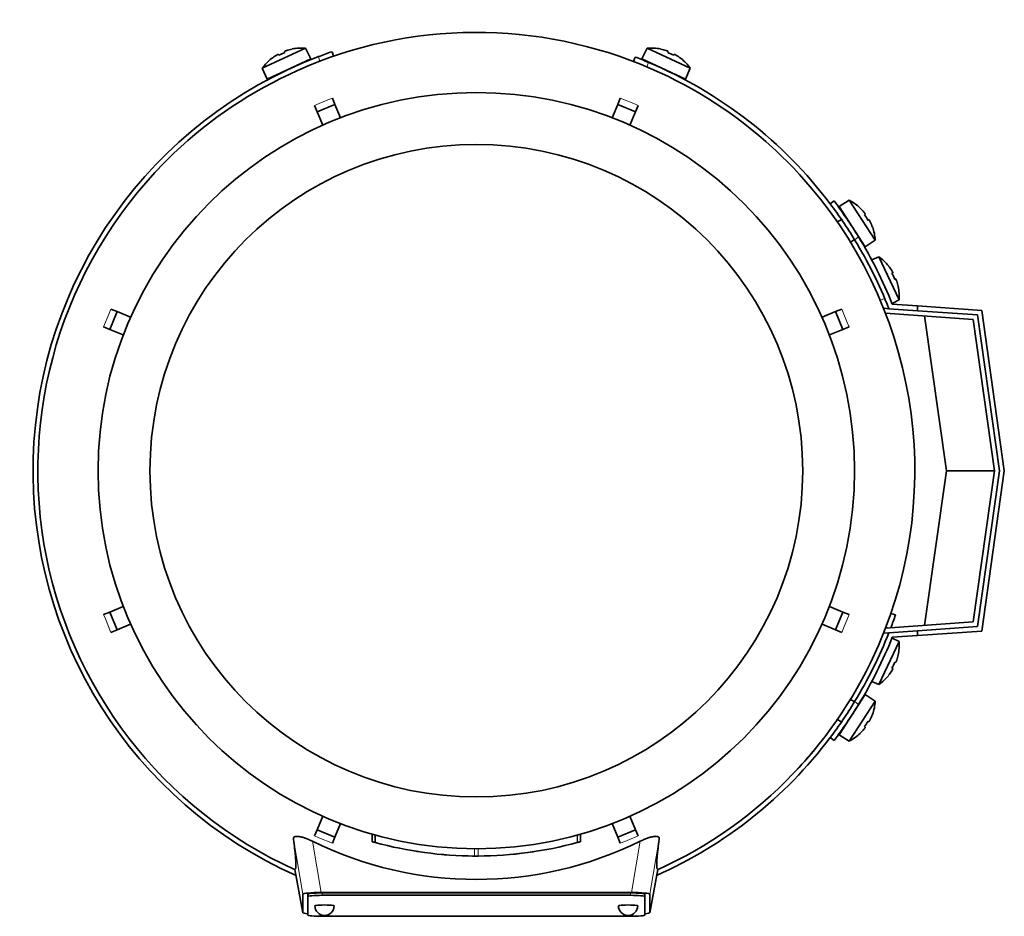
# Model space of a CAD drawing. Header units: millimetres. Extents: x 160 to 756, y -850 to 1272.
# Tile 1 of 15: x 162 to 366, y -850 to -664. Entities that reach past the tile are written whole.
import ezdxf

# ---------------------------------------------------------------- set-up
doc = ezdxf.new("R2010")
doc.units = ezdxf.units.MM
for name, color, linetype in [('LOW_134-3', 7, 'Continuous'), ('M5X8_UNI7687', 7, 'Continuous'), ('VSI134_DIFFUSORE', 7, 'Continuous'), ('VSI134_FILTRO_A', 7, 'Continuous'), ('VSI134_FILTRO_B', 7, 'Continuous'), ('VSI134_TERMINALE', 7, 'Continuous'), ('VSI134_TESTATA', 7, 'Continuous')]:
    doc.layers.add(name, color=color, linetype=linetype)

# ---------------------------------------------------------------- blocks, each defined once
blk = doc.blocks.new('SE2')
at = {"layer": 'LOW_134-3', "color": 7, "linetype": 'Continuous', "lineweight": 35}
for p, q in [((340.92, -723.54), (341.92, -723.61)), ((359.43, -725.84), (341.22, -724.57)), ((363.85, -757.25), (359.43, -725.84)), ((359.43, -788.66), (363.85, -757.25)), ((341.22, -789.93), (359.43, -788.66)), ((341.92, -790.89), (340.92, -790.96))]:
    blk.add_line(p, q, dxfattribs=at)
at = {"layer": 'M5X8_UNI7687', "color": 7, "linetype": 'Continuous', "lineweight": 35}
for p, q in [((211.88, -673.69), (220.82, -669.52)), ((216.49, -670.22), (216.56, -670.41)), ((218.05, -669.71), (218.05, -669.69)), ((221.94, -671.76), (220.82, -669.52)), ((291.76, -669.52), (290.64, -671.76)), ((291.76, -669.52), (300.7, -673.69)), ((294.53, -669.71), (294.53, -669.69)), ((296.09, -670.22), (296.02, -670.41)), ((221.94, -671.76), (212.88, -675.98)), ((213.81, -671.69), (213.79, -671.67)), ((215.2, -670.82), (215.3, -670.99)), ((299.7, -675.98), (290.64, -671.76)), ((297.38, -670.82), (297.28, -670.99)), ((298.79, -671.67), (298.77, -671.69)), ((211.88, -673.69), (212.88, -675.98)), ((299.7, -675.98), (300.7, -673.69)), ((333.7, -701.1), (331.56, -702.41)), ((331.56, -702.41), (337.01, -710.79)), ((339.07, -709.37), (333.7, -701.1)), ((335.95, -702.73), (335.96, -702.71)), ((337, -703.99), (336.84, -704.11)), ((332.06, -705.07), (331.22, -705.61)), ((337.78, -705.18), (337.6, -705.27)), ((338.49, -706.65), (338.52, -706.65)), ((333.94, -709.8), (334.78, -709.26)), ((337.01, -710.79), (339.07, -709.37)), ((339.85, -712.84), (338.35, -713.49)), ((339.85, -712.84), (344.02, -721.78)), ((341.87, -714.75), (341.85, -714.77)), ((342.72, -716.16), (342.55, -716.26)), ((343.32, -717.45), (343.13, -717.52)), ((343.83, -719.01), (343.85, -719.01)), ((342.56, -722.51), (344.02, -721.78)), ((344.02, -792.72), (339.85, -801.66)), ((344.02, -792.72), (342.56, -791.99)), ((343.83, -795.49), (343.85, -795.49)), ((342.72, -798.34), (342.55, -798.24)), ((343.32, -797.05), (343.13, -796.98)), ((338.35, -801.01), (339.85, -801.66)), ((341.87, -799.75), (341.85, -799.73)), ((337.01, -803.71), (331.56, -812.09)), ((334.78, -805.24), (333.87, -804.65)), ((339.07, -805.13), (337.01, -803.71)), ((333.7, -813.4), (339.07, -805.13)), ((331.17, -808.86), (332.06, -809.43)), ((338.49, -807.85), (338.52, -807.85)), ((337, -810.51), (336.84, -810.39)), ((337.78, -809.32), (337.6, -809.23)), ((331.56, -812.09), (333.7, -813.4)), ((335.95, -811.77), (335.96, -811.79))]:
    blk.add_line(p, q, dxfattribs=at)
for centre, radius, start, end in [((220.03, -679.49), 10, 85.4586, 101.4084), ((292.55, -679.49), 10, 78.5916, 94.5414), ((220.03, -679.49), 10, 128.5916, 144.5414), ((292.55, -679.49), 10, 35.4586, 51.4084), ((220.34, -673.05), 0.5, 115, 138.8118), ((292.24, -673.05), 0.5, 41.1882, 65), ((214.9, -675.59), 0.5, 91.1882, 115), ((297.68, -675.59), 0.5, 65, 88.8118), ((329.09, -709.98), 10, 46.5916, 62.5414), ((332.23, -704.35), 0.5, 9.1315, 33), ((329.09, -709.98), 10, 3.4586, 19.4084), ((335.5, -709.39), 0.5, 33, 56.6899), ((334.05, -720.99), 10, 38.5916, 54.5414), ((334.05, -720.99), 10, 355.4586, 11.4084), ((334.05, -793.51), 10, 348.5916, 4.5414), ((334.05, -793.51), 10, 305.4586, 321.4084), ((335.5, -805.11), 0.5, 303.3101, 327), ((329.09, -804.52), 10, 340.5916, 356.5414), ((332.23, -810.15), 0.5, 327, 349.9062), ((329.09, -804.52), 10, 297.4586, 313.4084)]:
    blk.add_arc(centre, radius, start, end, dxfattribs=at)
for centre, major_axis, ratio, start_param, end_param in [((220.02, -679.48), (9.06, 4.23), 0.996195, 1.335108, 1.449667), ((292.56, -679.48), (-9.06, 4.23), 0.996195, 4.833518, 4.948078), ((220.02, -679.48), (-9.06, -4.23), 0.996195, 4.833518, 4.948078), ((219.1, -677.49), (8.39, 3.91), 0.811251, 1.49595, 1.645642), ((293.48, -677.49), (8.39, -3.91), 0.811251, 1.49595, 1.645642), ((292.56, -679.48), (9.06, -4.23), 0.996195, 1.335108, 1.449667), ((329.1, -709.97), (-5.45, 8.39), 0.996195, 4.833518, 4.948078), ((330.94, -708.77), (5.04, -7.77), 0.811251, 1.49595, 1.645642), ((329.1, -709.97), (5.45, -8.39), 0.996195, 1.335108, 1.449667), ((334.06, -720.98), (-4.23, 9.06), 0.996195, 4.833518, 4.948078), ((336.05, -720.06), (3.91, -8.39), 0.811251, 1.49595, 1.645642), ((334.06, -720.98), (4.23, -9.06), 0.996195, 1.335108, 1.449667), ((334.06, -793.52), (4.23, 9.06), 0.996195, 4.833518, 4.948078), ((334.06, -793.52), (-4.23, -9.06), 0.996195, 1.335108, 1.449667), ((336.05, -794.44), (-3.91, -8.39), 0.811251, 1.49595, 1.645642), ((329.1, -804.53), (5.45, 8.39), 0.996195, 4.833518, 4.948078), ((329.1, -804.53), (-5.45, -8.39), 0.996195, 1.335108, 1.449667), ((330.94, -805.73), (-5.04, -7.77), 0.811251, 1.49595, 1.645642)]:
    blk.add_ellipse(centre, major_axis=major_axis, ratio=ratio, start_param=start_param, end_param=end_param, dxfattribs=at)
for points in [[(216.94, -670), (216.92, -670.01), (216.89, -670.02), (216.84, -670.04), (216.8, -670.05), (216.76, -670.07), (216.72, -670.08), (216.68, -670.1), (216.65, -670.11), (216.61, -670.13), (216.58, -670.14), (216.55, -670.16), (216.53, -670.17), (216.52, -670.18), (216.5, -670.19), (216.49, -670.2), (216.49, -670.21), (216.49, -670.21), (216.49, -670.22)], [(296.09, -670.22), (296.09, -670.21), (296.09, -670.21), (296.09, -670.2), (296.08, -670.19), (296.06, -670.18), (296.05, -670.17), (296.03, -670.16), (296, -670.14), (295.97, -670.13), (295.93, -670.11), (295.9, -670.1), (295.86, -670.08), (295.82, -670.07), (295.78, -670.05), (295.73, -670.04), (295.69, -670.02), (295.66, -670.01), (295.64, -670)], [(215.2, -670.82), (215.2, -670.81), (215.2, -670.81), (215.19, -670.81), (215.17, -670.81), (215.16, -670.81), (215.14, -670.82), (215.12, -670.83), (215.09, -670.84), (215.06, -670.85), (215.02, -670.87), (214.99, -670.89), (214.95, -670.91), (214.91, -670.93), (214.87, -670.95), (214.84, -670.97), (214.79, -671), (214.76, -671.02), (214.75, -671.03)], [(297.83, -671.03), (297.81, -671.02), (297.79, -671), (297.74, -670.97), (297.7, -670.95), (297.67, -670.93), (297.63, -670.91), (297.59, -670.89), (297.56, -670.87), (297.52, -670.85), (297.49, -670.84), (297.46, -670.83), (297.44, -670.82), (297.42, -670.81), (297.41, -670.81), (297.39, -670.81), (297.38, -670.81), (297.38, -670.81), (297.38, -670.82)], [(337, -703.99), (337.01, -703.99), (337.01, -703.98), (337.01, -703.97), (337, -703.96), (337, -703.94), (336.99, -703.93), (336.98, -703.9), (336.96, -703.88), (336.94, -703.85), (336.92, -703.82), (336.9, -703.79), (336.88, -703.75), (336.85, -703.72), (336.82, -703.68), (336.8, -703.65), (336.77, -703.61), (336.74, -703.58), (336.73, -703.57)], [(338.05, -705.6), (338.04, -705.58), (338.03, -705.55), (338, -705.51), (337.98, -705.47), (337.96, -705.43), (337.94, -705.39), (337.92, -705.35), (337.9, -705.32), (337.88, -705.29), (337.86, -705.26), (337.84, -705.24), (337.83, -705.22), (337.81, -705.2), (337.8, -705.19), (337.79, -705.18), (337.78, -705.18), (337.78, -705.18), (337.78, -705.18)], [(342.72, -716.16), (342.73, -716.16), (342.73, -716.16), (342.73, -716.15), (342.73, -716.13), (342.72, -716.12), (342.72, -716.1), (342.71, -716.08), (342.7, -716.05), (342.68, -716.02), (342.67, -715.98), (342.65, -715.95), (342.63, -715.91), (342.61, -715.87), (342.59, -715.83), (342.57, -715.8), (342.54, -715.75), (342.52, -715.72), (342.51, -715.71)], [(343.54, -717.9), (343.53, -717.88), (343.52, -717.85), (343.5, -717.81), (343.49, -717.76), (343.47, -717.72), (343.46, -717.68), (343.44, -717.64), (343.42, -717.61), (343.41, -717.57), (343.39, -717.54), (343.38, -717.51), (343.37, -717.49), (343.36, -717.48), (343.35, -717.46), (343.34, -717.45), (343.33, -717.45), (343.33, -717.45), (343.32, -717.45)], [(343.32, -797.05), (343.33, -797.05), (343.33, -797.05), (343.34, -797.05), (343.35, -797.04), (343.36, -797.02), (343.37, -797.01), (343.38, -796.99), (343.39, -796.96), (343.41, -796.93), (343.42, -796.89), (343.44, -796.86), (343.46, -796.82), (343.47, -796.78), (343.49, -796.74), (343.5, -796.69), (343.52, -796.65), (343.53, -796.62), (343.54, -796.6)], [(342.51, -798.79), (342.52, -798.78), (342.54, -798.75), (342.57, -798.7), (342.59, -798.67), (342.61, -798.63), (342.63, -798.59), (342.65, -798.55), (342.67, -798.52), (342.68, -798.48), (342.7, -798.45), (342.71, -798.42), (342.72, -798.4), (342.72, -798.38), (342.73, -798.37), (342.73, -798.35), (342.73, -798.34), (342.73, -798.34), (342.72, -798.34)], [(337.78, -809.32), (337.78, -809.32), (337.78, -809.32), (337.79, -809.32), (337.8, -809.31), (337.81, -809.3), (337.83, -809.28), (337.84, -809.26), (337.86, -809.24), (337.88, -809.21), (337.9, -809.18), (337.92, -809.15), (337.94, -809.11), (337.96, -809.07), (337.98, -809.03), (338, -808.99), (338.03, -808.95), (338.04, -808.92), (338.05, -808.9)], [(336.73, -810.93), (336.74, -810.92), (336.77, -810.89), (336.8, -810.85), (336.82, -810.82), (336.85, -810.78), (336.88, -810.75), (336.9, -810.71), (336.92, -810.68), (336.94, -810.65), (336.96, -810.62), (336.98, -810.6), (336.99, -810.57), (337, -810.56), (337, -810.54), (337.01, -810.53), (337.01, -810.52), (337.01, -810.51), (337, -810.51)]]:
    blk.add_open_spline(points, degree=3, dxfattribs=at)
at = {"layer": 'VSI134_DIFFUSORE', "color": 7, "linetype": 'Continuous', "lineweight": 35}
for start, end in [(333.515, 336.5043), (316.2931, 320.745)]:
    blk.add_arc((256.29, -757.25), 91, start, end, dxfattribs=at)
at = {"layer": 'VSI134_FILTRO_A', "color": 4, "linetype": 'Continuous', "lineweight": 9}
for p, q in [((223.84, -672.23), (223.52, -671.29)), ((341.86, -789.89), (341.31, -789.7))]:
    blk.add_line(p, q, dxfattribs=at)
at = {"layer": 'VSI134_FILTRO_A', "color": 7, "linetype": 'Continuous', "lineweight": 35}
for p, q in [((226.66, -671.21), (226.34, -670.26)), ((343.28, -787.2), (342.33, -786.88))]:
    blk.add_line(p, q, dxfattribs=at)
for start, end in [(110.8687, 246.0068), (109, 110.8687), (339.2424, 341), (293.9932, 322.9759)]:
    blk.add_arc((256.29, -757.25), 92, start, end, dxfattribs=at)
at = {"layer": 'VSI134_FILTRO_B', "color": 7, "linetype": 'Continuous', "lineweight": 35}
blk.add_line((289.26, -671.36), (288.9, -672.29), dxfattribs=at)
at = {"layer": 'VSI134_FILTRO_B', "color": 4, "linetype": 'Continuous', "lineweight": 9}
for p, q in [((292.04, -672.48), (291.68, -673.42)), ((340.12, -721.86), (341.06, -721.5))]:
    blk.add_line(p, q, dxfattribs=at)
at = {"layer": 'VSI134_FILTRO_B', "color": 7, "linetype": 'Continuous', "lineweight": 35}
for start, end in [(67.1313, 69), (37.0241, 67.1313)]:
    blk.add_arc((256.29, -757.25), 92, start, end, dxfattribs=at)
at = {"layer": 'VSI134_TERMINALE', "color": 7, "linetype": 'Continuous', "lineweight": 35}
for p, q in [((330.54, -701.25), (329.74, -701.85)), ((342.62, -722.66), (347.85, -723.02)), ((347.85, -723.02), (361.19, -723.96)), ((347.85, -723.02), (347.85, -724.03)), ((341.92, -723.61), (347.85, -724.03)), ((360.31, -724.9), (347.85, -724.03)), ((353.85, -757.25), (349.33, -725.13)), ((364.86, -757.25), (360.31, -724.9)), ((361.19, -723.96), (365.87, -757.25)), ((349.33, -789.37), (353.85, -757.25)), ((353.85, -757.25), (363.85, -757.25)), ((360.31, -789.6), (364.86, -757.25)), ((365.87, -757.25), (361.19, -790.54)), ((341.92, -790.89), (347.85, -790.47)), ((347.85, -790.47), (360.31, -789.6)), ((347.85, -790.47), (347.85, -791.48)), ((361.19, -790.54), (347.85, -791.48)), ((342.62, -791.84), (347.85, -791.48)), ((329.74, -812.65), (330.54, -813.25))]:
    blk.add_line(p, q, dxfattribs=at)
at = {"layer": 'VSI134_TERMINALE', "color": 4, "linetype": 'Continuous', "lineweight": 9}
for p, q in [((335.61, -708.7), (334.81, -709.3)), ((334.81, -805.2), (335.61, -805.8))]:
    blk.add_line(p, q, dxfattribs=at)
at = {"layer": 'VSI134_TERMINALE', "color": 7, "linetype": 'Continuous', "lineweight": 35}
for radius, start, end in [(92, 31.4101, 37.0241), (93, 31.4706, 37.0241), (93, 21.8355, 31.4706), (92, 21.4458, 31.4101), (92, 328.5899, 338.5542), (93, 328.5294, 338.1645), (92, 322.9759, 328.5899), (93, 322.9759, 328.5294)]:
    blk.add_arc((256.29, -757.25), radius, start, end, dxfattribs=at)
at = {"layer": 'VSI134_TESTATA', "color": 7, "linetype": 'Continuous', "lineweight": 35}
for p, q in [((220.01, -673.79), (219.2, -674.15)), ((226.41, -679.89), (226.95, -681.19)), ((285.63, -681.19), (286.17, -679.89)), ((223.25, -682.72), (222.71, -681.42)), ((223.25, -682.72), (226.95, -681.19)), ((226.95, -681.19), (228.11, -683.98)), ((284.47, -683.98), (285.63, -681.19)), ((285.63, -681.19), (289.33, -682.72)), ((289.86, -681.42), (289.33, -682.72)), ((224.41, -685.51), (223.25, -682.72)), ((289.33, -682.72), (288.17, -685.51)), ((180.23, -727.91), (181.76, -724.21)), ((180.46, -723.68), (181.76, -724.21)), ((181.76, -724.21), (184.55, -725.37)), ((328.03, -725.37), (330.82, -724.21)), ((330.82, -724.21), (332.12, -723.68)), ((330.82, -724.21), (332.35, -727.91)), ((180.23, -727.91), (178.93, -727.37)), ((333.65, -727.37), (332.35, -727.91)), ((183.02, -729.07), (180.23, -727.91)), ((332.35, -727.91), (329.56, -729.07)), ((178.93, -787.13), (180.23, -786.59)), ((180.23, -786.59), (183.02, -785.43)), ((181.76, -790.29), (180.23, -786.59)), ((329.56, -785.43), (332.35, -786.59)), ((332.35, -786.59), (330.82, -790.29)), ((332.35, -786.59), (333.65, -787.13)), ((181.76, -790.29), (180.46, -790.82)), ((184.55, -789.13), (181.76, -790.29)), ((330.82, -790.29), (328.03, -789.13)), ((332.12, -790.82), (330.82, -790.29)), ((334, -804.6), (333.88, -804.63)), ((331.15, -808.98), (331.12, -808.83)), ((223.25, -831.78), (224.41, -828.99)), ((288.17, -828.99), (289.33, -831.78)), ((228.11, -830.52), (226.95, -833.31)), ((285.63, -833.31), (284.47, -830.52)), ((222.71, -833.08), (223.25, -831.78)), ((226.95, -833.31), (223.25, -831.78)), ((226.95, -833.31), (226.41, -834.61)), ((234.64, -832.71), (234.64, -834.26)), ((234.68, -832.72), (234.68, -834.28)), ((235.3, -832.89), (235.3, -834.45)), ((277.93, -834.27), (277.93, -832.71)), ((277.93, -834.27), (277.93, -832.71)), ((289.33, -831.78), (285.63, -833.31)), ((286.17, -834.61), (285.63, -833.31)), ((289.33, -831.78), (289.86, -833.08)), ((277.24, -834.46), (277.29, -834.44)), ((244.28, -836.34), (244.29, -836.34)), ((250.35, -837.03), (250.35, -837.03)), ((262.28, -837.03), (262.28, -837.03)), ((218.65, -840.02), (220.29, -849.02)), ((292.29, -849.02), (293.93, -840.03)), ((220.29, -849.01), (220.29, -845.18)), ((221.29, -845.67), (221.29, -845.17)), ((221.29, -845.67), (221.29, -849.51)), ((224.11, -844.83), (288.47, -844.83)), ((288.29, -844.91), (224.29, -844.91)), ((288.29, -845.41), (224.29, -845.41)), ((291.29, -845.67), (291.29, -845.17)), ((291.29, -849.51), (291.29, -845.67)), ((292.29, -845.18), (292.29, -849.01)), ((224.29, -849.77), (288.29, -849.77))]:
    blk.add_line(p, q, dxfattribs=at)
at = {"layer": 'VSI134_TESTATA', "color": 4, "linetype": 'Continuous', "lineweight": 9}
for p, q in [((225.5, -680.27), (222.71, -681.42)), ((225.5, -680.27), (226.41, -679.89)), ((288.95, -681.04), (286.17, -679.89)), ((288.95, -681.04), (289.86, -681.42)), ((180.08, -724.59), (178.93, -727.37)), ((180.08, -724.59), (180.46, -723.68)), ((333.27, -726.46), (332.12, -723.68)), ((333.27, -726.46), (333.65, -727.37)), ((179.31, -788.04), (178.93, -787.13)), ((179.31, -788.04), (180.46, -790.82)), ((332.5, -789.91), (333.65, -787.13)), ((332.5, -789.91), (332.12, -790.82)), ((223.63, -833.46), (222.71, -833.08)), ((223.63, -833.46), (226.41, -834.61)), ((234.68, -834.28), (234.68, -832.72)), ((277.24, -834.46), (277.24, -832.9)), ((277.29, -834.44), (277.29, -832.89)), ((277.92, -834.27), (277.92, -832.71)), ((287.08, -834.23), (289.86, -833.08)), ((220.29, -845.18), (218.33, -833.73)), ((224.11, -844.83), (222.29, -834.2)), ((255.93, -837.25), (255.93, -835.75)), ((256.64, -837.25), (256.64, -835.75)), ((287.08, -834.23), (286.17, -834.61)), ((290.29, -834.2), (288.47, -844.83)), ((294.25, -833.73), (292.29, -845.18)), ((218.65, -840.02), (220.29, -849.01)), ((292.29, -849.01), (293.93, -840.02)), ((224.29, -845.41), (224.29, -844.91)), ((288.29, -845.41), (288.29, -844.91))]:
    blk.add_line(p, q, dxfattribs=at)
at = {"layer": 'VSI134_TESTATA', "color": 7, "linetype": 'Continuous', "lineweight": 35}
for radius in [78.5, 67.74]:
    blk.add_circle((256.29, -757.25), radius, dxfattribs=at)
for centre, radius, start, end in [((256.29, -757.25), 91, 66.5051, 114.0561), ((256.29, -757.25), 91, 114.0561, 133.594), ((256.29, -757.25), 91, 47.4949, 66.5051), ((256.29, -757.25), 91, 42.5051, 47.4949), ((256.29, -757.25), 91, 133.594, 245.5753), ((256.29, -757.25), 91, 336.505, 42.5051), ((256.29, -757.25), 91, 316.4064, 336.505), ((256.29, -757.25), 91, 294.4247, 316.2931), ((256.29, -765.08), 77.03, 243.8059, 296.1941), ((255.18, -761.27), 75.83, 254.3174, 254.8013), ((256.29, -757.25), 80, 254.3278, 254.3303), ((256.29, -757.26), 79.99, 254.7875, 269.7463), ((256.29, -757.25), 80, 270.2544, 285.1819), ((256.29, -757.25), 80, 285.1934, 285.3228), ((258.42, -764.94), 72.02, 285.1964, 285.7129), ((256.29, -757.25), 80, 261.0009, 261.3628), ((256.29, -757.25), 80, 264.8308, 265.4118), ((256.3, -755.43), 81.82, 269.4577, 269.6802), ((256.29, -757.25), 80, 269.745, 270.2544), ((256.3, -757.34), 79.91, 275.1156, 278.5117), ((224.79, -847.59), 2, 180, 270), ((224.79, -847.59), 2, 270, 0), ((287.79, -847.59), 2, 180, 270), ((287.79, -847.59), 2, 270, 0)]:
    blk.add_arc(centre, radius, start, end, dxfattribs=at)
for centre, major_axis, ratio, start_param, end_param in [((224.35, -845.2), (4.06, -0.02), 0.091176, 1.630723, 3.142092), ((224.29, -845.17), (3, 0), 0.087156, 1.570796, 3.141593), ((224.29, -845.67), (3, 0), 0.087156, 1.570796, 3.141593), ((288.29, -845.17), (3, 0), 0.087156, 0, 1.570796), ((288.29, -845.67), (3, 0), 0.087156, 0, 1.570796), ((288.23, -845.2), (-4.06, -0.02), 0.091176, 3.141094, 4.652463), ((224.79, -847.59), (2, 0), 0.087156, 0, 3.141593), ((287.79, -847.59), (2, 0), 0.087156, 0, 3.141593), ((224.35, -848.99), (4.06, 0.02), 0.091176, 3.141095, 3.858067), ((224.29, -849.51), (-3, 0), 0.087156, 0, 1.570796), ((288.29, -849.51), (-3, 0), 0.087156, 1.570796, 3.141593), ((288.23, -848.99), (-4.06, 0.02), 0.091176, 2.425118, 3.142091)]:
    blk.add_ellipse(centre, major_axis=major_axis, ratio=ratio, start_param=start_param, end_param=end_param, dxfattribs=at)
for points, knots in [([(218.33, -833.73), (218.31, -833.64), (218.32, -833.55), (218.39, -833.4), (218.44, -833.33), (218.62, -833.23), (218.73, -833.19), (219.02, -833.16), (219.19, -833.16), (219.49, -833.2), (219.6, -833.21), (219.82, -833.26), (219.93, -833.29), (220.17, -833.35), (220.29, -833.38), (220.54, -833.46), (220.66, -833.5), (221.03, -833.64), (221.29, -833.74), (221.79, -833.96), (222.04, -834.08), (222.29, -834.2)], [0, 0, 0, 0, 0.125, 0.125, 0.25, 0.25, 0.375, 0.375, 0.5, 0.5, 0.5625, 0.5625, 0.625, 0.625, 0.6875, 0.6875, 0.75, 0.75, 0.875, 0.875, 1, 1, 1, 1]), ([(290.29, -834.2), (290.54, -834.08), (290.79, -833.96), (291.29, -833.74), (291.54, -833.64), (292.04, -833.46), (292.29, -833.38), (292.76, -833.25), (292.98, -833.21), (293.28, -833.17), (293.37, -833.17), (293.55, -833.16), (293.63, -833.16), (293.85, -833.19), (293.96, -833.22), (294.13, -833.33), (294.19, -833.39), (294.26, -833.55), (294.27, -833.64), (294.25, -833.73)], [0, 0, 0, 0, 0.125, 0.125, 0.25, 0.25, 0.375, 0.375, 0.5, 0.5, 0.5625, 0.5625, 0.625, 0.625, 0.75, 0.75, 0.875, 0.875, 1, 1, 1, 1]), ([(218.65, -840.02), (218.68, -840), (218.71, -839.98), (218.76, -839.9), (218.78, -839.85), (218.82, -839.69), (218.83, -839.58), (218.85, -839.31), (218.86, -839.15), (218.85, -838.53), (218.81, -837.97), (218.65, -836.31), (218.53, -835.24), (218.33, -833.73)], [0, 0, 0, 0, 0.125, 0.125, 0.25, 0.25, 0.375, 0.375, 0.5, 0.5, 0.75, 0.75, 1, 1, 1, 1]), ([(294.25, -833.73), (294.05, -835.23), (293.93, -836.31), (293.81, -837.55), (293.78, -837.9), (293.74, -838.5), (293.73, -838.74), (293.72, -839.15), (293.73, -839.32), (293.74, -839.58), (293.76, -839.69), (293.8, -839.85), (293.82, -839.9), (293.87, -839.98), (293.9, -840), (293.93, -840.02)], [0, 0, 0, 0, 0.25, 0.25, 0.375, 0.375, 0.5, 0.5, 0.625, 0.625, 0.75, 0.75, 0.875, 0.875, 1, 1, 1, 1])]:
    blk.add_open_spline(points, degree=3, knots=knots, dxfattribs=at)
blk.add_open_spline([(250.07, -837.01), (249.96, -837), (249.89, -836.99), (249.89, -836.99)], degree=3, dxfattribs=at)

msp = doc.modelspace()

# ---------------------------------------------------------------- block references
msp.add_blockref('SE2', (0, 0))

doc.saveas('drawing.dxf')
